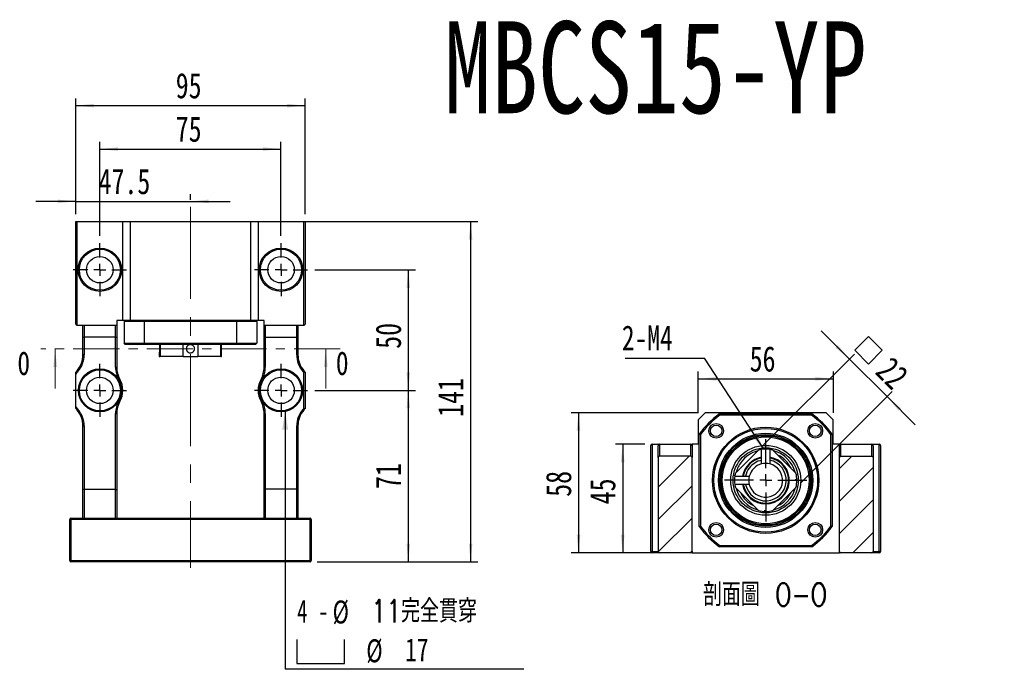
# Model space of a CAD drawing. Header units: millimetres. Extents: x 48 to 285, y 29 to 197.
# Tile 2 of 6: x 48 to 184, y 107 to 197. Entities that reach past the tile are written whole.
import ezdxf

# ---------------------------------------------------------------- set-up
doc = ezdxf.new("R2010")
doc.units = ezdxf.units.MM
doc.linetypes.add('CENTER', pattern=[10.16, 6.35, -1.27, 1.27, -1.27])
doc.linetypes.add('CENTERX2', pattern=[20.32, 12.7, -2.54, 2.54, -2.54])
doc.layers.add('FORMAT', color=7, linetype='Continuous')
doc.styles.add('SLDTEXTSTYLE0', font='TXT', dxfattribs={"width": 0.75})
doc.styles.add('SLDTEXTSTYLE1', font='TXT', dxfattribs={"width": 0.75, "bigfont": 'bigfont'})
doc.styles.add('SLDTEXTSTYLE3', font='TXT', dxfattribs={"width": 0.7})
doc.styles.add('SLDTEXTSTYLE4', font='TXT', dxfattribs={"width": 0.666667})
doc.dimstyles.new('SLDDIMSTYLE1', dxfattribs={"dimtxt": 0.18, "dimasz": 2.5, "dimexe": 0, "dimexo": 0.0625, "dimgap": 0, "dimtad": 0, "dimtih": 1, "dimtoh": 1, "dimdec": 0, "dimrnd": 1e-09, "dimzin": 0, "dimdsep": 46, "dimtxsty": 'Standard', "dimsah": 1, "dimcen": 0.09, "dimadec": 0, "dimazin": 0, "dimtfac": 2.5, "dimtdec": 0, "dimtofl": 0, "dimtmove": 0, "dimatfit": 3, "dimfxl": 0, "dimfrac": 2, "dimtolj": 1, "dimtzin": 0, "dimarcsym": 0})
doc.dimstyles.new('SLDDIMSTYLE2', dxfattribs={"dimtxt": 3.5, "dimasz": 2.5, "dimexe": 0, "dimexo": 0.0625, "dimgap": 0.875, "dimtad": 1, "dimdec": 1, "dimlfac": 3, "dimrnd": 1e-09, "dimzin": 12, "dimdsep": 46, "dimtxsty": 'SLDTEXTSTYLE0', "dimsah": 1, "dimcen": 0.09, "dimadec": 0, "dimazin": 3, "dimtfac": 1, "dimtdec": 1, "dimtmove": 0, "dimatfit": 0, "dimfxl": 0, "dimfrac": 2, "dimtolj": 1, "dimtzin": 12, "dimarcsym": 0})
doc.dimstyles.new('SLDDIMSTYLE3', dxfattribs={"dimtxt": 3.5, "dimasz": 2.5, "dimexe": 0, "dimexo": 0.0625, "dimgap": 0.875, "dimtad": 1, "dimlfac": 3, "dimrnd": 1e-09, "dimzin": 12, "dimdsep": 46, "dimtxsty": 'SLDTEXTSTYLE0', "dimsah": 1, "dimcen": 0.09, "dimadec": 0, "dimazin": 3, "dimtfac": 1, "dimtofl": 0, "dimtmove": 0, "dimatfit": 3, "dimfxl": 0, "dimfrac": 2, "dimtolj": 1, "dimtzin": 12, "dimarcsym": 0})
doc.dimstyles.new('SLDDIMSTYLE4', dxfattribs={"dimtxt": 3.5, "dimasz": 2.5, "dimexe": 0, "dimexo": 0.0625, "dimgap": 0.875, "dimtad": 1, "dimlfac": 3, "dimrnd": 1e-09, "dimzin": 12, "dimdsep": 46, "dimtxsty": 'SLDTEXTSTYLE0', "dimsah": 1, "dimcen": 0.09, "dimadec": 0, "dimazin": 3, "dimtfac": 1, "dimtmove": 0, "dimatfit": 0, "dimfxl": 0, "dimfrac": 2, "dimtolj": 1, "dimtzin": 12, "dimarcsym": 0})

# ---------------------------------------------------------------- blocks, each defined once
blk = doc.blocks.new('_D')
at = {"layer": 'FORMAT', "color": 7}
for p, q in [((56.07, 171.43), (50.57, 171.43)), ((56.07, 169.66), (56.07, 172.43)), ((56.07, 171.43), (71.9, 171.43)), ((71.9, 171.66), (71.9, 172.43)), ((71.9, 171.43), (77.4, 171.43))]:
    blk.add_line(p, q, dxfattribs=at)
for points in [[(56.07, 171.43), (53.57, 171.68), (53.57, 171.18)], [(71.9, 171.43), (74.4, 171.18), (74.4, 171.68)]]:
    blk.add_solid(points, dxfattribs=at)
at = {"layer": 'FORMAT', "color": 7, "insert": (59.22, 175.94), "char_height": 3.5, "attachment_point": 1, "style": 'SLDTEXTSTYLE0'}
blk.add_mtext('47.5', dxfattribs=at)
blk = doc.blocks.new('_D_1')
at = {"layer": 'FORMAT', "color": 7}
for p, q in [((56.07, 169.66), (56.07, 185.66)), ((87.74, 169.66), (87.74, 185.66)), ((56.07, 184.66), (87.74, 184.66))]:
    blk.add_line(p, q, dxfattribs=at)
for points in [[(56.07, 184.66), (58.57, 184.41), (58.57, 184.91)], [(87.74, 184.66), (85.24, 184.91), (85.24, 184.41)]]:
    blk.add_solid(points, dxfattribs=at)
at = {"layer": 'FORMAT', "color": 7, "insert": (69.87, 189.17), "char_height": 3.5, "attachment_point": 1, "style": 'SLDTEXTSTYLE0'}
blk.add_mtext('95', dxfattribs=at)
blk = doc.blocks.new('_D_2')
at = {"layer": 'FORMAT', "color": 7}
for p, q in [((59.4, 166.66), (59.4, 179.66)), ((84.4, 166.66), (84.4, 179.66)), ((59.4, 178.66), (84.4, 178.66))]:
    blk.add_line(p, q, dxfattribs=at)
for points in [[(59.4, 178.66), (61.9, 178.41), (61.9, 178.91)], [(84.4, 178.66), (81.9, 178.91), (81.9, 178.41)]]:
    blk.add_solid(points, dxfattribs=at)
at = {"layer": 'FORMAT', "color": 7, "insert": (69.87, 183.17), "char_height": 3.5, "attachment_point": 1, "style": 'SLDTEXTSTYLE0'}
blk.add_mtext('75', dxfattribs=at)
blk = doc.blocks.new('_D_3')
at = {"layer": 'FORMAT', "color": 7}
for p, q in [((89.07, 145.33), (102.97, 145.33)), ((101.97, 145.33), (101.97, 121.66)), ((89.4, 121.66), (102.97, 121.66))]:
    blk.add_line(p, q, dxfattribs=at)
for points in [[(101.97, 145.33), (101.72, 142.83), (102.22, 142.83)], [(101.97, 121.66), (102.22, 124.16), (101.72, 124.16)]]:
    blk.add_solid(points, dxfattribs=at)
at = {"layer": 'FORMAT', "color": 7, "insert": (97.46, 131.7), "char_height": 3.5, "attachment_point": 1, "rotation": 90, "style": 'SLDTEXTSTYLE0'}
blk.add_mtext('71', dxfattribs=at)
blk = doc.blocks.new('_D_4')
at = {"layer": 'FORMAT', "color": 7}
for p, q in [((89.07, 161.99), (102.97, 161.99)), ((101.97, 161.99), (101.97, 145.33)), ((89.07, 145.33), (102.97, 145.33))]:
    blk.add_line(p, q, dxfattribs=at)
for points in [[(101.97, 161.99), (101.72, 159.49), (102.22, 159.49)], [(101.97, 145.33), (102.22, 147.83), (101.72, 147.83)]]:
    blk.add_solid(points, dxfattribs=at)
at = {"layer": 'FORMAT', "color": 7, "insert": (97.46, 151.07), "char_height": 3.5, "attachment_point": 1, "rotation": 90, "style": 'SLDTEXTSTYLE0'}
blk.add_mtext('50', dxfattribs=at)
blk = doc.blocks.new('_D_5')
at = {"layer": 'FORMAT', "color": 7}
for p, q in [((82.24, 168.66), (111.57, 168.66)), ((110.57, 168.66), (110.57, 121.66)), ((89.4, 121.66), (111.57, 121.66))]:
    blk.add_line(p, q, dxfattribs=at)
for points in [[(110.57, 168.66), (110.32, 166.16), (110.82, 166.16)], [(110.57, 121.66), (110.82, 124.16), (110.32, 124.16)]]:
    blk.add_solid(points, dxfattribs=at)
at = {"layer": 'FORMAT', "color": 7, "insert": (106.06, 141.67), "char_height": 3.5, "attachment_point": 1, "rotation": 90, "style": 'SLDTEXTSTYLE0'}
blk.add_mtext('141', dxfattribs=at)
blk = doc.blocks.new('SW_SYMBOL_HOLE_SPOT')
at = {"layer": 'FORMAT', "color": 0}
for p, q in [((0, 875), (0, 75)), ((1600, 75), (1600, 875)), ((0, 75), (1600, 75))]:
    blk.add_line(p, q, dxfattribs=at)
blk = doc.blocks.new('SW_NOTE_2')
at = {"layer": 'FORMAT', "color": 0}
blk.add_line((32.94, 0), (0, 0), dxfattribs=at)
at = {"layer": 'FORMAT', "color": 0, "xscale": 0.004092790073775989, "yscale": 0.004092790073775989, "zscale": 0.004092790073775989}
blk.add_blockref('SW_SYMBOL_HOLE_SPOT', (1.61, 0.52), dxfattribs=at)
at = {"layer": 'FORMAT', "color": 0, "char_height": 3.175, "attachment_point": 1}
for s, insert, style in [('4 -', (1.64, 9.64), 'SLDTEXTSTYLE4'), ('%%c', (6.54, 9.51), 'SLDTEXTSTYLE3'), ('11\\M+18AAE\\M+19153\\M+18AD1\\M+190FA', (11.9, 9.64), 'SLDTEXTSTYLE1'), ('%%c', (11.19, 4.15), 'SLDTEXTSTYLE3'), ('17', (16.54, 4.28), 'SLDTEXTSTYLE0')]:
    blk.add_mtext(s, dxfattribs=dict(at, insert=insert, style=style))
blk = doc.blocks.new('SW_CENTERMARKSYMBOL_2')
at = {"layer": 'FORMAT', "color": 0}
for p, q in [((0, 1.67), (0, 3.67)), ((-1.67, 0), (-3.67, 0)), ((0, 0), (-0.83, 0)), ((0, 0), (0, 0.83)), ((0, 0), (0, -0.83)), ((0, 0), (0.83, 0)), ((1.67, 0), (3.67, 0)), ((0, -1.67), (0, -3.67))]:
    blk.add_line(p, q, dxfattribs=at)
blk = doc.blocks.new('SW_CENTERMARKSYMBOL_3')
at = {"layer": 'FORMAT', "color": 0}
for p, q in [((0, 1.67), (0, 3.67)), ((-1.67, 0), (-3.67, 0)), ((0, 0), (-0.83, 0)), ((0, 0), (0, 0.83)), ((0, 0), (0, -0.83)), ((0, 0), (0.83, 0)), ((1.67, 0), (3.67, 0)), ((0, -1.67), (0, -3.67))]:
    blk.add_line(p, q, dxfattribs=at)
blk = doc.blocks.new('SW_CENTERMARKSYMBOL_4')
at = {"layer": 'FORMAT', "color": 0}
for p, q in [((0, 1.67), (0, 3.67)), ((-1.67, 0), (-3.67, 0)), ((0, 0), (-0.83, 0)), ((0, 0), (0, 0.83)), ((0, 0), (0, -0.83)), ((0, 0), (0.83, 0)), ((1.67, 0), (3.67, 0)), ((0, -1.67), (0, -3.67))]:
    blk.add_line(p, q, dxfattribs=at)
blk = doc.blocks.new('SW_CENTERMARKSYMBOL_5')
at = {"layer": 'FORMAT', "color": 0}
for p, q in [((0, 1.67), (0, 3.67)), ((-1.67, 0), (-3.67, 0)), ((0, 0), (-0.83, 0)), ((0, 0), (0, 0.83)), ((0, 0), (0, -0.83)), ((0, 0), (0.83, 0)), ((1.67, 0), (3.67, 0)), ((0, -1.67), (0, -3.67))]:
    blk.add_line(p, q, dxfattribs=at)
blk = doc.blocks.new('_D_6')
at = {"layer": 'FORMAT', "color": 7}
for p, q in [((134.63, 137.9), (130.56, 137.9)), ((131.56, 137.9), (131.56, 122.9)), ((135.63, 122.9), (130.56, 122.9))]:
    blk.add_line(p, q, dxfattribs=at)
for points in [[(131.56, 137.9), (131.31, 135.4), (131.81, 135.4)], [(131.56, 122.9), (131.81, 125.4), (131.31, 125.4)]]:
    blk.add_solid(points, dxfattribs=at)
at = {"layer": 'FORMAT', "color": 7, "insert": (127.05, 129.59), "char_height": 3.5, "attachment_point": 1, "rotation": 90, "style": 'SLDTEXTSTYLE0'}
blk.add_mtext('45', dxfattribs=at)
blk = doc.blocks.new('_D_7')
at = {"layer": 'FORMAT', "color": 7}
for p, q in [((141.96, 142.24), (124.46, 142.24)), ((125.46, 142.24), (125.46, 122.9)), ((135.63, 122.9), (124.46, 122.9))]:
    blk.add_line(p, q, dxfattribs=at)
for points in [[(125.46, 142.24), (125.21, 139.74), (125.71, 139.74)], [(125.46, 122.9), (125.71, 125.4), (125.21, 125.4)]]:
    blk.add_solid(points, dxfattribs=at)
at = {"layer": 'FORMAT', "color": 7, "insert": (120.95, 130.63), "char_height": 3.5, "attachment_point": 1, "rotation": 90, "style": 'SLDTEXTSTYLE0'}
blk.add_mtext('58', dxfattribs=at)
blk = doc.blocks.new('_D_8')
at = {"layer": 'FORMAT', "color": 7}
for p, q in [((141.96, 142.24), (141.96, 147.92)), ((141.96, 146.92), (160.63, 146.92)), ((160.63, 142.24), (160.63, 147.92))]:
    blk.add_line(p, q, dxfattribs=at)
for points in [[(141.96, 146.92), (144.46, 146.67), (144.46, 147.17)], [(160.63, 146.92), (158.13, 147.17), (158.13, 146.67)]]:
    blk.add_solid(points, dxfattribs=at)
at = {"layer": 'FORMAT', "color": 7, "insert": (149.08, 151.43), "char_height": 3.5, "attachment_point": 1, "style": 'SLDTEXTSTYLE0'}
blk.add_mtext('56', dxfattribs=at)
blk = doc.blocks.new('SW_SYMBOL_MOD_BOX')
at = {"layer": 'FORMAT', "color": 0}
for p, q in [((200, 200), (200, 800)), ((200, 800), (800, 800)), ((800, 800), (800, 200)), ((200, 200), (800, 200))]:
    blk.add_line(p, q, dxfattribs=at)
blk = doc.blocks.new('_D_9')
at = {"layer": 'FORMAT', "color": 7}
for p, q in [((162.85, 149.64), (158.96, 153.53)), ((151, 137.79), (163.56, 150.35)), ((162.85, 149.64), (168.04, 144.46)), ((156.18, 132.6), (168.74, 145.17)), ((168.04, 144.46), (171.92, 140.57))]:
    blk.add_line(p, q, dxfattribs=at)
for points in [[(162.85, 149.64), (161.26, 151.59), (160.91, 151.23)], [(168.04, 144.46), (169.63, 142.51), (169.98, 142.87)]]:
    blk.add_solid(points, dxfattribs=at)
at = {"layer": 'FORMAT', "color": 7, "xscale": 0.004470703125, "yscale": 0.004470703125, "zscale": 0.004470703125, "rotation": 315.0000000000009}
blk.add_blockref('SW_SYMBOL_MOD_BOX', (162.32, 150.86), dxfattribs=at)
at = {"layer": 'FORMAT', "color": 7, "insert": (168.74, 150.21), "char_height": 3.5, "attachment_point": 1, "rotation": 315, "style": 'SLDTEXTSTYLE0'}
blk.add_mtext('22', dxfattribs=at)
blk = doc.blocks.new('SW_NOTE_3')
at = {"layer": 'FORMAT', "color": 0}
blk.add_line((-10.95, 0), (0, 0), dxfattribs=at)
at = {"layer": 'FORMAT', "color": 0, "insert": (-11.4, 4.54), "char_height": 3.44, "attachment_point": 1, "style": 'SLDTEXTSTYLE0'}
blk.add_mtext('2-M4', dxfattribs=at)
blk = doc.blocks.new('SW_CENTERMARKSYMBOL_6')
at = {"layer": 'FORMAT', "color": 0}
for p, q in [((0, 1.67), (0, 5.67)), ((-1.67, 0), (-5.67, 0)), ((0, 0), (-0.83, 0)), ((0, 0), (0, 0.83)), ((0, 0), (0, -0.83)), ((0, 0), (0.83, 0)), ((1.67, 0), (5.67, 0)), ((0, -1.67), (0, -5.67))]:
    blk.add_line(p, q, dxfattribs=at)

msp = doc.modelspace()

# ---------------------------------------------------------------- hatches: boundary and pattern name
at = {"layer": 'FORMAT', "linetype": 'Continuous', "lineweight": 18}
h = msp.add_hatch(dxfattribs=at)
h.set_pattern_fill('ANSI31', color=256, style=0)
edge = h.paths.add_edge_path(flags=0)
edge.add_arc((140.9604, 136.0687), 0.1667, 0, 90)
edge.add_line((140.9604, 136.2353), (136.627, 136.2353))
edge.add_arc((136.627, 136.0687), 0.1667, 90, 180)
edge.add_line((136.4604, 136.0687), (136.4604, 123.0687))
edge.add_arc((136.627, 123.0687), 0.1667, 180, 270)
edge.add_line((136.627, 122.902), (140.9604, 122.902))
edge.add_arc((140.9604, 123.0687), 0.1667, 270, 360)
edge.add_line((141.127, 123.0687), (141.127, 136.0687))
h = msp.add_hatch(dxfattribs=at)
h.set_pattern_fill('ANSI31', color=256, style=0)
edge = h.paths.add_edge_path(flags=0)
edge.add_line((150.7271, 135.1654), (150.7271, 137.1645))
edge.add_arc((151.2937, 132.902), 4.3, 97.572127, 103.508133)
edge.add_line((150.2893, 137.0831), (147.1126, 133.9064))
edge.add_arc((151.2937, 132.902), 4.3, 166.491867, 172.427873)
edge.add_line((147.0311, 133.4686), (149.0302, 133.4686))
edge.add_arc((151.2937, 132.902), 2.3333, 104.054594, 165.945406, ccw=False)
edge = h.paths.add_edge_path(flags=0)
edge.add_arc((151.2937, 132.902), 4.3, 97.572634, 103.508007, ccw=False)
edge.add_line((150.727, 137.1645), (150.727, 135.1655))
edge.add_arc((151.2937, 132.902), 2.3333, 104.055233, 165.944767)
edge.add_line((149.0302, 133.4687), (147.0312, 133.4687))
edge.add_arc((151.2937, 132.902), 4.3, 166.491993, 172.427366, ccw=False)
edge.add_line((147.1126, 133.9064), (150.2893, 137.083))
h = msp.add_hatch(dxfattribs=at)
h.set_pattern_fill('ANSI31', color=256, style=0)
edge = h.paths.add_edge_path(flags=0)
edge.add_line((152.2981, 128.7209), (155.4748, 131.8976))
edge.add_arc((151.2937, 132.902), 4.3, 346.491867, 373.508133)
edge.add_line((155.4748, 133.9064), (152.2981, 137.0831))
edge.add_arc((151.2937, 132.902), 4.3, 76.491867, 82.427873)
edge.add_line((151.8603, 137.1645), (151.8603, 135.1654))
edge.add_arc((151.2937, 132.902), 2.3333, -165.945406, 75.945406, ccw=False)
edge.add_line((149.0302, 132.3354), (147.0311, 132.3354))
edge.add_arc((151.2937, 132.902), 4.3, 187.572127, 193.508133)
edge.add_line((147.1126, 131.8976), (150.2893, 128.7209))
edge.add_arc((151.2937, 132.902), 4.3, 256.491867, 283.508133)
edge = h.paths.add_edge_path(flags=0)
edge.add_arc((151.2937, 132.902), 4.3, -13.508007, 13.508007, ccw=False)
edge.add_line((155.4747, 131.8976), (152.2981, 128.7209))
edge.add_arc((151.2937, 132.902), 4.3, 256.491993, 283.508007, ccw=False)
edge.add_line((150.2893, 128.7209), (147.1126, 131.8976))
edge.add_arc((151.2937, 132.902), 4.3, 187.572634, 193.508007, ccw=False)
edge.add_line((147.0312, 132.3353), (149.0302, 132.3353))
edge.add_arc((151.2937, 132.902), 2.3333, 194.055233, 435.944767)
edge.add_line((151.8604, 135.1655), (151.8604, 137.1645))
edge.add_arc((151.2937, 132.902), 4.3, 76.491993, 82.427366, ccw=False)
edge.add_line((152.2981, 137.083), (155.4747, 133.9064))
h = msp.add_hatch(dxfattribs=at)
h.set_pattern_fill('ANSI31', color=256, style=0)
edge = h.paths.add_edge_path(flags=0)
edge.add_arc((161.627, 136.0687), 0.1667, 90, 180)
edge.add_line((161.4604, 136.0687), (161.4604, 123.0687))
edge.add_arc((161.627, 123.0687), 0.1667, 180, 270)
edge.add_line((161.627, 122.902), (165.9604, 122.902))
edge.add_arc((165.9604, 123.0687), 0.1667, 270, 360)
edge.add_line((166.127, 123.0687), (166.127, 136.0687))
edge.add_arc((165.9604, 136.0687), 0.1667, 0, 90)
edge.add_line((165.9604, 136.2353), (161.627, 136.2353))

# ---------------------------------------------------------------- linework, layer by layer
at = {"color": 7, "linetype": 'Continuous', "lineweight": 25}
for p, q in [((56.0693, 154.4942), (56.0693, 168.6609)), ((56.0693, 168.6609), (56.236, 168.6609)), ((56.236, 168.6609), (56.236, 154.3276)), ((56.236, 168.6609), (62.5693, 168.6609)), ((62.5693, 154.9942), (62.5693, 168.6609)), ((62.5693, 168.6609), (63.5693, 168.6609)), ((63.5693, 168.6609), (63.5693, 154.9942)), ((63.5693, 168.6609), (80.236, 168.6609)), ((80.236, 154.9942), (80.236, 168.6609)), ((80.236, 168.6609), (81.236, 168.6609)), ((81.236, 168.6609), (81.236, 154.9942)), ((81.236, 168.6609), (87.5693, 168.6609)), ((87.5693, 154.3276), (87.5693, 168.6609)), ((87.5693, 168.6609), (87.736, 168.6609)), ((87.736, 168.6609), (87.736, 154.4942)), ((61.736, 154.9942), (61.736, 154.3276)), ((62.5693, 154.9942), (61.736, 154.9942)), ((63.5693, 154.9942), (62.5693, 154.9942)), ((80.236, 154.9942), (63.5693, 154.9942)), ((81.236, 154.9942), (80.236, 154.9942)), ((82.0693, 154.9942), (81.236, 154.9942)), ((82.0693, 154.3276), (82.0693, 154.9942)), ((56.236, 154.3276), (57.236, 154.3276)), ((57.0693, 152.7299), (57.0693, 154.3276)), ((57.236, 154.3276), (61.5693, 154.3276)), ((57.236, 154.3276), (57.236, 152.6609)), ((61.5693, 154.3276), (61.736, 154.3276)), ((61.5693, 152.6609), (61.5693, 154.3276)), ((61.736, 154.3276), (61.736, 152.7299)), ((65.5256, 154.8276), (62.736, 154.8276)), ((62.736, 154.8276), (62.736, 151.8276)), ((78.2797, 154.8276), (65.5256, 154.8276)), ((65.5256, 154.8276), (65.5256, 151.8276)), ((78.2797, 154.8276), (78.2797, 151.8276)), ((81.0693, 154.8276), (78.2797, 154.8276)), ((81.0693, 154.8276), (81.0693, 151.8276)), ((82.0693, 154.3276), (82.236, 154.3276)), ((82.0693, 152.7299), (82.0693, 154.3276)), ((82.236, 154.3276), (86.5693, 154.3276)), ((82.236, 154.3276), (82.236, 152.6609)), ((86.5693, 154.3276), (87.5693, 154.3276)), ((86.5693, 152.6609), (86.5693, 154.3276)), ((86.736, 154.3276), (86.736, 152.7299)), ((57.0693, 150.2407), (57.0693, 152.7299)), ((61.5693, 152.6609), (57.236, 152.6609)), ((57.236, 152.6609), (57.236, 150.2407)), ((61.5693, 148.5117), (61.5693, 152.6609)), ((61.736, 152.7299), (61.736, 148.5117)), ((82.0693, 148.5117), (82.0693, 152.7299)), ((82.236, 152.6609), (86.5693, 152.6609)), ((82.236, 152.6609), (82.236, 148.5117)), ((86.5693, 150.2407), (86.5693, 152.6609)), ((86.736, 152.7299), (86.736, 150.2407)), ((62.736, 151.8276), (65.5256, 151.8276)), ((65.5781, 151.6609), (62.9027, 151.6609)), ((65.5256, 151.8276), (78.2797, 151.8276)), ((78.2272, 151.6609), (65.5781, 151.6609)), ((67.6026, 151.6609), (67.6026, 151.6372)), ((67.7216, 151.6609), (67.7216, 149.9942)), ((70.8982, 149.9942), (70.8982, 151.6609)), ((72.9071, 151.6609), (72.9071, 149.9942)), ((76.0837, 149.9942), (76.0837, 151.6609)), ((76.2027, 149.9942), (76.2027, 151.6609)), ((80.9027, 151.6609), (78.2272, 151.6609)), ((78.2797, 151.8276), (81.0693, 151.8276)), ((57.236, 150.2407), (57.0693, 150.2407)), ((67.6026, 150.518), (67.6026, 149.9942)), ((67.6026, 149.9942), (67.7216, 149.9942)), ((67.6031, 150.5146), (67.6036, 150.518)), ((70.8982, 149.9942), (67.7216, 149.9942)), ((70.8982, 149.9942), (72.9071, 149.9942)), ((76.0837, 149.9942), (72.9071, 149.9942)), ((76.0837, 149.9942), (76.2027, 149.9942)), ((86.736, 150.2407), (86.5693, 150.2407)), ((61.5693, 148.5117), (61.736, 148.5117)), ((82.0693, 148.5117), (82.236, 148.5117)), ((56.0693, 143.1165), (56.0693, 147.5387)), ((87.5693, 142.8838), (87.5693, 147.7714)), ((87.736, 147.8276), (87.736, 142.8276)), ((61.5693, 131.6609), (61.5693, 142.1434)), ((61.5693, 142.1434), (61.736, 142.1434)), ((61.736, 142.1434), (61.736, 131.5717)), ((82.0693, 142.1434), (82.236, 142.1434)), ((82.0693, 131.5717), (82.0693, 142.1434)), ((82.236, 142.1434), (82.236, 131.6609)), ((142.9604, 142.2353), (141.9604, 141.2353)), ((159.627, 142.2353), (142.9604, 142.2353)), ((144.9166, 142.0687), (157.6707, 142.0687)), ((157.6182, 141.902), (144.9691, 141.902)), ((160.627, 141.2353), (159.627, 142.2353)), ((57.0693, 140.4144), (57.236, 140.4144)), ((57.0693, 131.5717), (57.0693, 140.4144)), ((57.236, 140.4144), (57.236, 131.6609)), ((86.5693, 131.6609), (86.5693, 140.4144)), ((86.736, 140.4144), (86.5693, 140.4144)), ((86.736, 140.4144), (86.736, 131.5717)), ((141.9604, 141.2353), (141.9604, 137.902)), ((160.627, 137.902), (160.627, 141.2353)), ((142.127, 126.5249), (142.127, 139.279)), ((142.2937, 139.2265), (142.2937, 126.5774)), ((160.2937, 126.5774), (160.2937, 139.2265)), ((160.4604, 139.279), (160.4604, 126.5249)), ((135.4604, 123.0687), (135.4604, 137.7353)), ((135.627, 137.902), (135.627, 123.0687)), ((135.627, 137.902), (136.627, 137.902)), ((136.4604, 136.0687), (136.4604, 137.6663)), ((136.627, 137.902), (136.627, 136.2353)), ((136.627, 137.902), (140.9604, 137.902)), ((140.9604, 136.2353), (140.9604, 137.902)), ((140.9604, 137.902), (141.127, 137.902)), ((141.127, 137.902), (141.127, 137.6663)), ((141.9604, 137.902), (141.127, 137.902)), ((141.127, 137.6663), (141.127, 136.0687)), ((161.4604, 137.902), (160.627, 137.902)), ((161.4604, 137.902), (161.627, 137.902)), ((161.4604, 137.6663), (161.4604, 137.902)), ((161.4604, 136.0687), (161.4604, 137.6663)), ((161.627, 137.902), (161.627, 136.2353)), ((161.627, 137.902), (165.9604, 137.902)), ((165.9604, 136.2353), (165.9604, 137.902)), ((165.9604, 137.902), (166.9603, 137.902)), ((166.127, 137.6663), (166.127, 136.0687)), ((166.9603, 123.0687), (166.9603, 137.902)), ((167.127, 137.7353), (167.127, 123.0687)), ((136.4604, 136.0687), (136.4604, 123.0687)), ((140.9604, 136.2353), (136.627, 136.2353)), ((141.127, 123.0687), (141.127, 136.0687)), ((147.1126, 133.9064), (150.2893, 137.0831)), ((147.1126, 133.9064), (150.2893, 137.083)), ((150.727, 135.1655), (150.727, 137.1645)), ((150.7271, 135.1654), (150.7271, 137.1645)), ((151.8603, 137.1645), (151.8603, 135.1654)), ((151.8604, 137.1645), (151.8604, 135.1655)), ((152.2981, 137.0831), (155.4748, 133.9064)), ((152.2981, 137.083), (155.4747, 133.9064)), ((161.4604, 123.0687), (161.4604, 136.0687)), ((161.627, 136.2353), (165.9604, 136.2353)), ((166.127, 136.0687), (166.127, 123.0687)), ((147.0311, 133.4686), (149.0302, 133.4686)), ((147.0312, 133.4687), (149.0302, 133.4687)), ((149.0302, 132.3354), (147.0311, 132.3354)), ((149.0302, 132.3353), (147.0312, 132.3353)), ((150.2893, 128.7209), (147.1126, 131.8976)), ((150.2893, 128.7209), (147.1126, 131.8976)), ((155.4748, 131.8976), (152.2981, 128.7209)), ((155.4747, 131.8976), (152.2981, 128.7209)), ((57.0693, 127.6609), (57.0693, 131.5717)), ((57.236, 131.6609), (57.236, 127.6609)), ((57.236, 131.6609), (61.5693, 131.6609)), ((61.5693, 127.6609), (61.5693, 131.6609)), ((61.736, 131.5717), (61.736, 127.6609)), ((82.0693, 127.6609), (82.0693, 131.5717)), ((82.236, 131.6609), (82.236, 127.6609)), ((86.5693, 131.6609), (82.236, 131.6609)), ((86.5693, 127.6609), (86.5693, 131.6609)), ((86.736, 131.5717), (86.736, 127.6609)), ((55.4027, 127.4942), (55.236, 127.4942)), ((55.236, 121.8276), (55.236, 127.4942)), ((55.4027, 127.4942), (55.4027, 127.6609)), ((55.4027, 127.6609), (88.4027, 127.6609)), ((88.4027, 127.4942), (55.4027, 127.4942)), ((55.4027, 127.4942), (55.4027, 121.8276)), ((88.4027, 127.6609), (88.4027, 127.4942)), ((88.4027, 121.8276), (88.4027, 127.4942)), ((88.5693, 127.4942), (88.4027, 127.4942)), ((88.5693, 127.4942), (88.5693, 121.8276)), ((157.6707, 123.7353), (144.9166, 123.7353)), ((144.9691, 123.902), (157.6182, 123.902)), ((135.627, 123.0687), (135.4604, 123.0687)), ((135.627, 122.902), (135.627, 123.0687)), ((135.627, 123.0687), (136.4604, 123.0687)), ((136.627, 122.902), (135.627, 122.902)), ((140.9604, 122.902), (136.627, 122.902)), ((141.127, 122.902), (140.9604, 122.902)), ((141.127, 123.0687), (141.127, 122.902)), ((141.127, 122.902), (161.4604, 122.902)), ((161.4604, 122.902), (161.4604, 123.0687)), ((161.627, 122.902), (161.4604, 122.902)), ((165.9604, 122.902), (161.627, 122.902)), ((166.9603, 122.902), (165.9604, 122.902)), ((166.127, 123.0687), (166.9603, 123.0687)), ((166.9603, 122.902), (166.9603, 123.0687)), ((167.127, 123.0687), (166.9603, 123.0687)), ((55.4027, 121.8276), (55.236, 121.8276)), ((55.4027, 121.8276), (88.4027, 121.8276)), ((55.4027, 121.6609), (55.4027, 121.8276)), ((88.4027, 121.6609), (55.4027, 121.6609)), ((88.5693, 121.8276), (88.4027, 121.8276)), ((88.4027, 121.8276), (88.4027, 121.6609))]:
    msp.add_line(p, q, dxfattribs=at)
at = {"color": 7, "linetype": 'CENTER', "lineweight": 18}
msp.add_line((92.5693, 151.0775), (51.236, 151.0775), dxfattribs=at)
at = {"color": 7, "linetype": 'Continuous', "lineweight": 18}
for p, q in [((53.236, 145.5775), (53.236, 151.0775)), ((90.5693, 145.5775), (90.5693, 151.0775))]:
    msp.add_line(p, q, dxfattribs=at)
at = {"color": 7, "linetype": 'Continuous', "lineweight": 25, "flags": 128}
for points in [[(56.2545, 148.0571), (56.2569, 148.055), (56.2641, 148.0488), (56.2757, 148.0387), (56.2914, 148.0251), (56.3105, 148.0086), (56.3322, 147.9897), (56.3559, 147.9692), (56.3804, 147.9479)], [(62.018, 146.7972), (62.0464, 146.8131), (62.0736, 146.8284), (62.0988, 146.8425), (62.1208, 146.8549), (62.1389, 146.8651), (62.1523, 146.8726), (62.1605, 146.8773), (62.1633, 146.8788)], [(81.642, 146.8788), (81.6448, 146.8773), (81.653, 146.8726), (81.6665, 146.8651), (81.6845, 146.8549), (81.7065, 146.8425), (81.7317, 146.8284), (81.7589, 146.8131), (81.7873, 146.7972)], [(87.5508, 148.0571), (87.5484, 148.055), (87.5412, 148.0488), (87.5296, 148.0387), (87.5139, 148.0251), (87.4948, 148.0086), (87.4731, 147.9897), (87.4494, 147.9692), (87.4249, 147.9479)], [(56.2545, 142.5981), (56.2569, 142.6002), (56.2641, 142.6064), (56.2757, 142.6165), (56.2914, 142.63), (56.3105, 142.6466), (56.3322, 142.6655), (56.3559, 142.6859), (56.3804, 142.7072)], [(62.018, 143.858), (62.0464, 143.842), (62.0736, 143.8267), (62.0988, 143.8126), (62.1208, 143.8002), (62.1389, 143.7901), (62.1523, 143.7825), (62.1605, 143.7779), (62.1633, 143.7763)], [(81.642, 143.7763), (81.6448, 143.7779), (81.653, 143.7825), (81.6665, 143.7901), (81.6845, 143.8002), (81.7065, 143.8126), (81.7317, 143.8267), (81.7589, 143.842), (81.7873, 143.858)], [(87.5508, 142.5981), (87.5484, 142.6002), (87.5412, 142.6064), (87.5296, 142.6165), (87.5139, 142.63), (87.4948, 142.6466), (87.4731, 142.6655), (87.4494, 142.6859), (87.4249, 142.7072)], [(61.5693, 131.6609), (61.5983, 131.6595), (61.6263, 131.6555), (61.6527, 131.649), (61.6765, 131.64), (61.697, 131.629), (61.7137, 131.6163), (61.7259, 131.6022), (61.7335, 131.5872), (61.736, 131.5717)], [(86.5693, 131.6609), (86.5983, 131.6595), (86.6263, 131.6555), (86.6527, 131.649), (86.6765, 131.64), (86.697, 131.629), (86.7137, 131.6163), (86.7259, 131.6022), (86.7335, 131.5872), (86.736, 131.5717)]]:
    msp.add_lwpolyline(points, dxfattribs=at)
at = {"color": 7, "linetype": 'Continuous', "lineweight": 25}
for centre, radius in [((59.4027, 161.9942), 3), ((59.4027, 161.9942), 2.8333), ((84.4027, 161.9942), 3), ((84.4027, 161.9942), 2.8333), ((59.4027, 161.9942), 1.8333), ((84.4027, 161.9942), 1.8333), ((59.4027, 145.3276), 2.9667), ((59.4027, 145.3276), 2.8333), ((84.4027, 145.3276), 2.9667), ((84.4027, 145.3276), 2.8333), ((59.4027, 145.3276), 1.8333), ((84.4027, 145.3276), 1.8333), ((144.4583, 139.7374), 1.0167), ((144.4583, 139.7374), 0.8), ((151.2937, 132.902), 7.3333), ((151.2937, 132.902), 7.1667), ((158.129, 139.7374), 1.0167), ((158.129, 139.7374), 0.8), ((151.2937, 132.902), 6.5), ((151.2937, 132.902), 6.3333), ((151.2937, 132.902), 6.1667), ((151.2937, 132.902), 6), ((151.2937, 132.902), 4.8333), ((151.2937, 132.902), 4.5), ((144.4583, 126.0666), 1.0167), ((144.4583, 126.0666), 0.8), ((158.129, 126.0666), 1.0167), ((158.129, 126.0666), 0.8)]:
    msp.add_circle(centre, radius, dxfattribs=at)
for centre, radius, start, end in [((56.236, 154.4942), 0.1667, 180, 270), ((87.5693, 154.4942), 0.1667, 270, 0), ((53.736, 150.2407), 3.3333, 319.073937, 0), ((53.736, 150.2407), 3.5, 319.073937, 0), ((90.0693, 150.2407), 3.5, 180, 220.926063), ((90.0693, 150.2407), 3.3333, 180, 220.926063), ((65.0693, 148.5117), 3.5, 180, 209.33211), ((65.0693, 148.5117), 3.3333, 180, 209.33211), ((78.736, 148.5117), 3.3333, 330.66789, 0), ((78.736, 148.5117), 3.5, 330.66789, 0), ((59.4027, 145.3276), 4.1667, 139.073937, 143.130102), ((59.4027, 145.3276), 4, 139.073937, 146.44269), ((59.4027, 145.3276), 3, 330.66789, 29.33211), ((59.4027, 145.3276), 3.1667, 330.66789, 29.33211), ((84.4027, 145.3276), 3.1667, 150.66789, 209.33211), ((84.4027, 145.3276), 3, 150.66789, 209.33211), ((84.4027, 145.3276), 4, 37.658462, 40.926063), ((84.4027, 145.3276), 4.1667, 36.869898, 40.926063), ((59.4027, 145.3276), 4, 213.55731, 220.926063), ((59.4027, 145.3276), 4.1667, 216.869898, 220.926063), ((53.736, 140.4144), 3.5, 360, 40.926063), ((65.0693, 142.1434), 3.5, 150.66789, 180), ((65.0693, 142.1434), 3.3333, 150.66789, 180), ((78.736, 142.1434), 3.3333, 0, 29.33211), ((78.736, 142.1434), 3.5, 0, 29.33211), ((90.0693, 140.4144), 3.5, 139.073937, 180), ((84.4027, 145.3276), 4, 319.073937, 322.341538), ((84.4027, 145.3276), 4.1667, 319.073937, 323.130102), ((53.736, 140.4144), 3.3333, 360, 40.926063), ((90.0693, 140.4144), 3.3333, 139.073937, 180), ((151.2937, 132.902), 11.1667, 124.82546, 145.17454), ((151.2937, 132.902), 11, 125.096801, 144.903199), ((151.2937, 132.902), 11, 35.096801, 54.903199), ((151.2937, 132.902), 11.1667, 34.82546, 55.17454), ((135.627, 137.7353), 0.1667, 90, 180), ((166.9603, 137.7353), 0.1667, 0, 90), ((136.627, 136.0687), 0.1667, 90, 180), ((140.9604, 136.0687), 0.1667, 0, 90), ((151.2937, 132.902), 4.2167, 105.408154, 143.429882), ((151.2937, 132.902), 3.25, 100.041357, 169.958643), ((151.2937, 132.902), 3.15, 190.363596, 79.636404), ((151.2937, 132.902), 3.15, 100.363596, 169.636404), ((151.2937, 132.902), 4.3, 97.572127, 103.508133), ((151.2937, 132.902), 4.3, 97.572634, 103.508007), ((151.2937, 132.902), 4.3001, 82.427915, 97.572085), ((151.2937, 132.902), 3.25, 270, 79.958643), ((151.2937, 132.902), 4.3, 76.491867, 82.427873), ((151.2937, 132.902), 4.3, 76.491993, 82.427366), ((151.2937, 132.902), 4.2167, 15.409071, 74.590929), ((151.2937, 132.902), 3.8833, 25.771835, 64.228165), ((161.627, 136.0687), 0.1667, 90, 180), ((165.9604, 136.0687), 0.1667, 0, 90), ((151.2937, 132.902), 4.2167, 143.429882, 164.591846), ((151.2937, 132.902), 2.8333, 191.536959, 78.463041), ((151.2937, 132.902), 2.8333, 143.429882, 168.463041), ((151.2937, 132.902), 2.8333, 101.536959, 143.429882), ((151.2937, 132.902), 2.3333, 194.055233, 75.944767), ((151.2937, 132.902), 2.3333, 104.055233, 165.944767), ((151.2937, 132.902), 2.3333, 194.054594, 75.945406), ((151.2937, 132.902), 2.3333, 104.054594, 165.945406), ((151.2937, 132.902), 2.3333, 75.945364, 104.054636), ((151.2937, 132.902), 4.3001, 172.427985, 187.572015), ((151.2937, 132.902), 4.3, 166.491867, 172.427873), ((151.2937, 132.902), 4.3, 166.491993, 172.427366), ((151.2937, 132.902), 2.3333, 165.945364, 194.054636), ((151.2937, 132.902), 4.3, 346.491993, 13.508007), ((151.2937, 132.902), 4.3, 346.491867, 13.508133), ((151.2937, 132.902), 4.3, 187.572127, 193.508133), ((151.2937, 132.902), 4.3, 187.572634, 193.508007), ((151.2937, 132.902), 3.25, 190.041357, 270), ((151.2937, 132.902), 4.2167, 195.409071, 254.590929), ((151.2937, 132.902), 3.8833, 205.771835, 244.228165), ((151.2937, 132.902), 4.2167, 285.409071, 344.590929), ((151.2937, 132.902), 3.8833, 295.771835, 334.228165), ((151.2937, 132.902), 4.3, 256.491867, 283.508133), ((151.2937, 132.902), 4.3, 256.491993, 283.508007), ((55.4027, 127.4942), 0.1667, 90, 180), ((88.4027, 127.4942), 0.1667, 0, 90), ((151.2937, 132.902), 11.1667, 214.82546, 235.17454), ((151.2937, 132.902), 11, 215.096801, 234.903199), ((151.2937, 132.902), 11, 305.096801, 324.903199), ((151.2937, 132.902), 11.1667, 304.82546, 325.17454), ((135.627, 123.0687), 0.1667, 180, 270), ((136.627, 123.0687), 0.1667, 180, 270), ((140.9604, 123.0687), 0.1667, 270, 0), ((161.627, 123.0687), 0.1667, 180, 270), ((165.9604, 123.0687), 0.1667, 270, 0), ((166.9603, 123.0687), 0.1667, 270, 0), ((55.4027, 121.8276), 0.1667, 180, 270), ((88.4027, 121.8276), 0.1667, 270, 0)]:
    msp.add_arc(centre, radius, start, end, dxfattribs=at)
for centre, major_axis, ratio, start_param, end_param in [((57.236, 152.7299), (0.1667, 0), 0.41421356, 3.14159265, 4.71238898), ((61.5693, 152.7299), (0.1667, 0), 0.41421356, 4.71238898, 6.28318531), ((82.236, 152.7299), (0.1667, 0), 0.41421356, 3.14159265, 4.71238898), ((86.5693, 152.7299), (0.1667, 0), 0.41421356, 4.71238898, 6.28318531), ((136.627, 137.6663), (0, -0.2357), 0.70710678, 3.14159265, 4.71238898), ((140.9604, 137.6663), (0, -0.2357), 0.70710678, 1.57079633, 3.14159265), ((161.627, 137.6663), (0, -0.2357), 0.70710678, 3.14159265, 4.71238898), ((165.9604, 137.6663), (0, -0.2357), 0.70710678, 1.57079633, 3.14159265), ((57.236, 131.5717), (0.1667, 0), 0.53518376, 1.57079633, 3.14159265), ((82.236, 131.5717), (0.1667, 0), 0.53518376, 1.57079633, 3.14159265)]:
    msp.add_ellipse(centre, major_axis=major_axis, ratio=ratio, start_param=start_param, end_param=end_param, dxfattribs=at)
for points in [[(62.9027, 154.9942), (62.8471, 154.9387), (62.7916, 154.8831), (62.736, 154.8276)], [(65.5781, 154.9942), (65.5605, 154.9387), (65.543, 154.8831), (65.5256, 154.8276)], [(78.2272, 154.9942), (78.2448, 154.9387), (78.2623, 154.8831), (78.2797, 154.8276)], [(80.9027, 154.9942), (80.9582, 154.9387), (81.0138, 154.8831), (81.0693, 154.8276)], [(62.9027, 151.6609), (62.8471, 151.7164), (62.7916, 151.772), (62.736, 151.8276)], [(65.5256, 151.8276), (65.543, 151.772), (65.5605, 151.7164), (65.5781, 151.6609)], [(78.2797, 151.8276), (78.2623, 151.772), (78.2448, 151.7164), (78.2272, 151.6609)], [(81.0693, 151.8276), (81.0138, 151.772), (80.9582, 151.7164), (80.9027, 151.6609)], [(144.9166, 142.0687), (144.9341, 142.0131), (144.9516, 141.9575), (144.9691, 141.902)], [(157.6707, 142.0687), (157.6533, 142.0131), (157.6358, 141.9575), (157.6182, 141.902)], [(142.2937, 139.2265), (142.2381, 139.2441), (142.1826, 139.2616), (142.127, 139.279)], [(160.4604, 139.279), (160.4048, 139.2616), (160.3492, 139.2441), (160.2937, 139.2265)], [(142.127, 126.5249), (142.1826, 126.5424), (142.2381, 126.5599), (142.2937, 126.5774)], [(160.4604, 126.5249), (160.4048, 126.5424), (160.3492, 126.5599), (160.2937, 126.5774)], [(144.9166, 123.7353), (144.9341, 123.7909), (144.9516, 123.8464), (144.9691, 123.902)], [(157.6707, 123.7353), (157.6533, 123.7909), (157.6358, 123.8464), (157.6182, 123.902)]]:
    msp.add_open_spline(points, degree=3, dxfattribs=at)
for points, knots in [([(67.6035, 151.6372), (67.6033, 151.6392), (67.6022, 151.6472), (67.6089, 151.5965), (67.6209, 151.4897), (67.6337, 151.3319), (67.641, 151.1462), (67.6397, 150.9531), (67.6304, 150.7743), (67.6173, 150.6301), (67.6067, 150.542), (67.6041, 150.5225), (67.6031, 150.5146)], [0, 0, 0, 0, 0.03558269, 0.14595107, 0.25664136, 0.36817117, 0.47976409, 0.59052403, 0.70086053, 0.81183767, 0.92352328, 1, 1, 1, 1]), ([(71.8383, 151.6405), (71.8756, 151.6448), (71.9126, 151.6453), (71.9863, 151.6392), (72.0233, 151.6324), (72.0947, 151.6119), (72.129, 151.5983), (72.1949, 151.5644), (72.2265, 151.544), (72.3132, 151.475), (72.3623, 151.417), (72.4339, 151.2881), (72.4572, 151.2157), (72.4698, 151.1054), (72.4704, 151.0676), (72.4643, 150.9937), (72.4577, 150.9574), (72.4372, 150.8859), (72.4233, 150.851), (72.3896, 150.7854), (72.3695, 150.7542), (72.323, 150.6957), (72.2973, 150.6692), (72.241, 150.6215), (72.2101, 150.6001), (72.1452, 150.5641), (72.1114, 150.5494), (72.0408, 150.5268), (72.0039, 150.5188), (71.8937, 150.5062), (71.8178, 150.5124), (71.6758, 150.5531), (71.6082, 150.5878), (71.5214, 150.6567), (71.4943, 150.6829), (71.4465, 150.7393), (71.4255, 150.7696), (71.3894, 150.8346), (71.3745, 150.869), (71.3519, 150.9393), (71.344, 150.9755), (71.3355, 151.0499), (71.3349, 151.087), (71.3409, 151.1606), (71.3477, 151.1977), (71.3681, 151.2691), (71.3817, 151.3034), (71.4155, 151.3693), (71.4359, 151.401), (71.5048, 151.4877), (71.5627, 151.5368), (71.6917, 151.6086), (71.7639, 151.632), (71.8383, 151.6405)], [0, 0, 0, 0, 0.03125, 0.03125, 0.0625, 0.0625, 0.09375, 0.09375, 0.125, 0.125, 0.1875, 0.1875, 0.25, 0.25, 0.28125, 0.28125, 0.3125, 0.3125, 0.34375, 0.34375, 0.375, 0.375, 0.40625, 0.40625, 0.4375, 0.4375, 0.46875, 0.46875, 0.5, 0.5, 0.5625, 0.5625, 0.625, 0.625, 0.65625, 0.65625, 0.6875, 0.6875, 0.71875, 0.71875, 0.75, 0.75, 0.78125, 0.78125, 0.8125, 0.8125, 0.84375, 0.84375, 0.875, 0.875, 0.9375, 0.9375, 1, 1, 1, 1]), ([(56.0693, 147.5387), (56.0693, 147.5991), (56.0693, 147.6604), (56.0693, 147.7443), (56.0693, 147.7706), (56.0693, 147.8126), (56.0693, 147.8276), (56.0693, 147.8276)], [0, 0, 0, 0, 0.5, 0.5, 0.75, 0.75, 1, 1, 1, 1]), ([(87.5693, 147.7714), (87.5693, 147.8003), (87.5718, 147.8298), (87.5855, 147.8685), (87.592, 147.8803), (87.6088, 147.8969), (87.6188, 147.9014), (87.6496, 147.9041), (87.6695, 147.8934), (87.7049, 147.8655), (87.7211, 147.8474), (87.736, 147.8276)], [0, 0, 0, 0, 0.25, 0.25, 0.375, 0.375, 0.5, 0.5, 0.75, 0.75, 1, 1, 1, 1]), ([(56.0693, 142.8276), (56.0693, 142.8276), (56.0693, 142.8312), (56.0693, 142.8439), (56.0693, 142.853), (56.0693, 142.8846), (56.0693, 142.911), (56.0693, 142.9949), (56.0693, 143.0562), (56.0693, 143.1165)], [0, 0, 0, 0, 0.125, 0.125, 0.25, 0.25, 0.5, 0.5, 1, 1, 1, 1]), ([(87.736, 142.8276), (87.7211, 142.8078), (87.7053, 142.79), (87.6697, 142.7619), (87.6497, 142.7511), (87.6191, 142.7536), (87.6088, 142.7582), (87.5921, 142.7747), (87.5856, 142.7864), (87.5717, 142.8254), (87.5693, 142.8548), (87.5693, 142.8838)], [0, 0, 0, 0, 0.25, 0.25, 0.5, 0.5, 0.625, 0.625, 0.75, 0.75, 1, 1, 1, 1])]:
    msp.add_open_spline(points, degree=3, knots=knots, dxfattribs=at)
at = {"color": 7, "linetype": 'Continuous', "lineweight": 18}
for points in [[(53.236, 151.0775), (52.986, 148.5775), (53.486, 148.5775)], [(90.5693, 151.0775), (90.3193, 148.5775), (90.8193, 148.5775)]]:
    msp.add_solid(points, dxfattribs=at)
at = {"layer": 'FORMAT', "color": 7, "linetype": 'CENTERX2', "lineweight": 18}
msp.add_line((71.9027, 170.6609), (71.9027, 120.8037), dxfattribs=at)

# ---------------------------------------------------------------- block references
at = {"layer": 'FORMAT', "color": 7}
for name, p in [('SW_CENTERMARKSYMBOL_5', (59.4027, 161.9942)), ('SW_CENTERMARKSYMBOL_4', (84.4027, 161.9942)), ('SW_NOTE_3', (142.8437, 149.7617)), ('SW_CENTERMARKSYMBOL_2', (59.4027, 145.3276)), ('SW_CENTERMARKSYMBOL_3', (84.4027, 145.3276)), ('SW_CENTERMARKSYMBOL_6', (151.2937, 132.902)), ('SW_NOTE_2', (84.9859, 106.7938))]:
    msp.add_blockref(name, p, dxfattribs=at)

# ---------------------------------------------------------------- texts
at = {"color": 7, "linetype": 'Continuous', "char_height": 3.175, "attachment_point": 1, "style": 'SLDTEXTSTYLE0'}
for insert in [(48.0859, 150.6175), (92.0408, 150.6175)]:
    msp.add_mtext('O', dxfattribs=dict(at, insert=insert))
at = {"layer": 'FORMAT', "color": 7, "insert": (106.924, 196.3098), "char_height": 12.7, "attachment_point": 1, "style": 'SLDTEXTSTYLE0'}
msp.add_mtext('MBCS15-YP', dxfattribs=at)
at = {"layer": 'FORMAT', "insert": (151.1871, 118.7114), "char_height": 3.175, "attachment_point": 2, "style": 'SLDTEXTSTYLE1'}
msp.add_mtext('\\M+19655\\M+196CA\\M+19AA4 O-O', dxfattribs=at)

# ---------------------------------------------------------------- dimensions: what is measured, and where the dimension line sits
at = {"layer": 'FORMAT', "color": 7}
for base, p1, p2, dimstyle, picture, middle in [((87.736, 184.6609), (56.0693, 168.6609), (87.736, 168.6609), 'SLDDIMSTYLE3', '_D_1', (72.452, 184.6609)), ((84.4027, 178.6609), (59.4027, 165.6609), (84.4027, 165.6609), 'SLDDIMSTYLE3', '_D_2', (72.452, 178.6609)), ((71.9027, 171.4308), (56.0693, 168.6609), (71.9027, 170.6609), 'SLDDIMSTYLE2', '_D', (63.7445, 171.4308)), ((160.627, 146.92), (141.9604, 141.2353), (160.627, 141.2353), 'SLDDIMSTYLE3', '_D_8', (151.6636, 146.92))]:
    dim = msp.add_linear_dim(base=base, p1=p1, p2=p2, dimstyle=dimstyle, dxfattribs=at)
    dim.commit()
    dim.dimension.update_dxf_attribs({"geometry": picture, "text_midpoint": middle, "dimtype": 160})
for base, p1, p2, picture, middle in [((110.5693, 121.6609), (81.236, 168.6609), (88.4027, 121.6609), '_D_5', (110.5693, 145.5477)), ((101.9733, 145.3276), (88.0693, 161.9942), (88.0693, 145.3276), '_D_4', (101.9733, 153.6546)), ((101.9733, 121.6609), (88.0693, 145.3276), (88.4027, 121.6609), '_D_3', (101.9733, 134.2883)), ((125.4604, 122.902), (142.9604, 142.2353), (136.627, 122.902), '_D_7', (125.4604, 133.213)), ((131.5638, 122.902), (135.627, 137.902), (136.627, 122.902), '_D_6', (131.5638, 132.1763))]:
    dim = msp.add_linear_dim(base=base, p1=p1, p2=p2, angle=90, dimstyle='SLDDIMSTYLE3', dxfattribs=at)
    dim.commit()
    dim.dimension.update_dxf_attribs({"geometry": picture, "text_midpoint": middle, "dimtype": 160})
dim = msp.add_linear_dim(base=(168.0351, 144.4579), p1=(150.2893, 137.083), p2=(155.4748, 131.8976), angle=315, text='{\\fGDT;o}<>', dimstyle='SLDDIMSTYLE4', dxfattribs=at)
dim.commit()
dim.dimension.update_dxf_attribs({"geometry": '_D_9', "text_midpoint": (165.5731, 146.92), "dimtype": 160})

# ---------------------------------------------------------------- leaders
for points in [[(151.0137, 137.1929), (142.8437, 149.7617)], [(84.9715, 142.416), (84.9859, 106.7938)]]:
    msp.add_leader(points, dimstyle='SLDDIMSTYLE1', dxfattribs=at)

doc.saveas('drawing.dxf')
